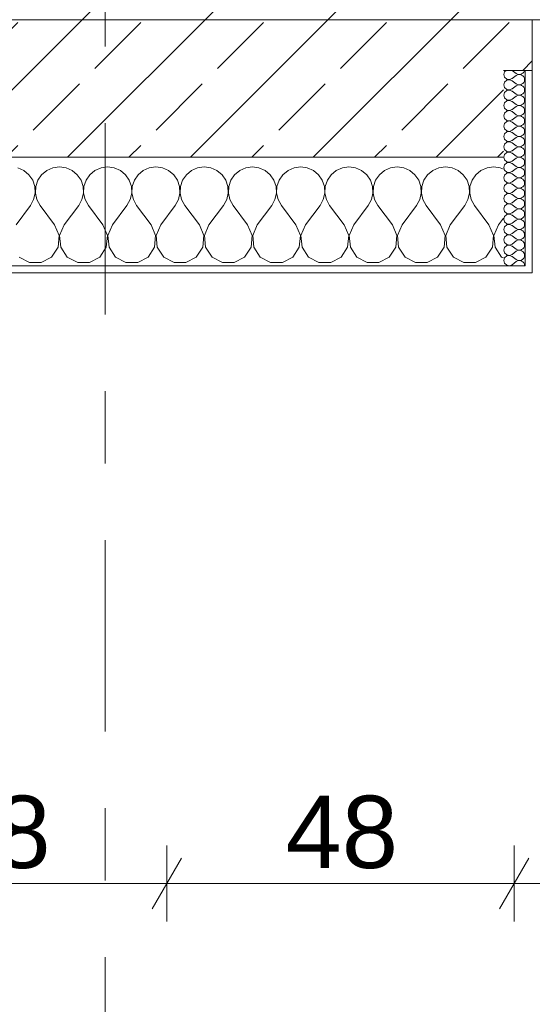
# Model space of a CAD drawing. Header units: metres. Extents: x -3.6 to 84.5, y -11 to 16.8.
# Tile 17 of 256: x 4 to 4.7, y -1.2 to 0.2. Entities that reach past the tile are written whole.
import ezdxf

# ---------------------------------------------------------------- set-up
doc = ezdxf.new("R2010")
doc.units = ezdxf.units.M
doc.header["$MEASUREMENT"] = 0
doc.linetypes.add('Strichlinie doppelt', pattern=[0.546806, 0.264583, -0.105833, 0.070556, -0.105833])
for name, color, linetype in [('154 - Bemaßung_ Beschriftung.Ausbau - Deckenspiegel', 7, 'Continuous'), ('451 - Universal.Achsen Raster', 7, 'Continuous'), ('604 - Struktur.Wand Aussen', 7, 'Continuous'), ('Neubau_653 - Abdeckung.TB Verkofferung', 7, 'Continuous')]:
    doc.layers.add(name, color=color, linetype=linetype)
doc.styles.add('ERSTELLTER_STIL_2', font='txt')
doc.dimstyles.new('ERSTELLTER_STIL__2', dxfattribs={"dimtxt": 0.1, "dimasz": 0.0532, "dimexe": 0.18, "dimexo": 0.0625, "dimgap": 0, "dimtad": 1, "dimtih": 1, "dimtoh": 1, "dimzin": 0, "dimdsep": 46, "dimtxsty": 'ERSTELLTER_STIL_2', "dimblk": 'ARROWHEAD_2', "dimblk1": 'ARROWHEAD_2', "dimblk2": 'ARROWHEAD_2', "dimcen": 0.09, "dimse1": 1, "dimse2": 1, "dimclrd": 7, "dimclre": 7, "dimclrt": 7, "dimazin": 0, "dimtfac": 1, "dimtdec": 4, "dimtmove": 0, "dimatfit": 3, "dimfxl": 1, "dimtolj": 1, "dimtzin": 0, "dimarcsym": 0})
pattern_1 = [(0, (0, 0), (0, 0.0866025), [0, -0.05]), (0, (0.025, 0.0433), (0, 0.0866025), [0, -0.05])]

# ---------------------------------------------------------------- blocks, each defined once
blk = doc.blocks.new('*X87')
at = {"layer": '604 - Struktur.Wand Aussen', "color": 7, "linetype": 'Continuous', "lineweight": 5}
for p, q in [((4.0175, -0.0133), (4.0091, -0.0096)), ((4.0246, -0.0192), (4.0175, -0.0133)), ((4.0491, -0.0133), (4.0421, -0.0192)), ((4.0576, -0.0096), (4.0491, -0.0133)), ((4.0667, -0.0083), (4.0576, -0.0096)), ((4.0758, -0.0096), (4.0667, -0.0083)), ((4.0842, -0.0133), (4.0758, -0.0096)), ((4.0913, -0.0192), (4.0842, -0.0133)), ((4.1158, -0.0133), (4.1087, -0.0192)), ((4.1242, -0.0096), (4.1158, -0.0133)), ((4.1333, -0.0083), (4.1242, -0.0096)), ((4.1424, -0.0096), (4.1333, -0.0083)), ((4.1509, -0.0133), (4.1424, -0.0096)), ((4.1579, -0.0192), (4.1509, -0.0133)), ((4.1825, -0.0133), (4.1754, -0.0192)), ((4.1909, -0.0096), (4.1825, -0.0133)), ((4.2, -0.0083), (4.1909, -0.0096)), ((4.2091, -0.0096), (4.2, -0.0083)), ((4.2175, -0.0133), (4.2091, -0.0096)), ((4.2246, -0.0192), (4.2175, -0.0133)), ((4.2491, -0.0133), (4.2421, -0.0192)), ((4.2576, -0.0096), (4.2491, -0.0133)), ((4.2667, -0.0083), (4.2576, -0.0096)), ((4.2758, -0.0096), (4.2667, -0.0083)), ((4.2842, -0.0133), (4.2758, -0.0096)), ((4.2913, -0.0192), (4.2842, -0.0133)), ((4.3158, -0.0133), (4.3087, -0.0192)), ((4.3242, -0.0096), (4.3158, -0.0133)), ((4.3333, -0.0083), (4.3242, -0.0096)), ((4.3424, -0.0096), (4.3333, -0.0083)), ((4.3509, -0.0133), (4.3424, -0.0096)), ((4.3579, -0.0192), (4.3509, -0.0133)), ((4.3825, -0.0133), (4.3754, -0.0192)), ((4.3909, -0.0096), (4.3825, -0.0133)), ((4.4, -0.0083), (4.3909, -0.0096)), ((4.4091, -0.0096), (4.4, -0.0083)), ((4.4175, -0.0133), (4.4091, -0.0096)), ((4.4246, -0.0192), (4.4175, -0.0133)), ((4.4491, -0.0133), (4.4421, -0.0192)), ((4.4576, -0.0096), (4.4491, -0.0133)), ((4.4667, -0.0083), (4.4576, -0.0096)), ((4.4758, -0.0096), (4.4667, -0.0083)), ((4.4842, -0.0133), (4.4758, -0.0096)), ((4.4913, -0.0192), (4.4842, -0.0133)), ((4.5158, -0.0133), (4.5087, -0.0192)), ((4.5242, -0.0096), (4.5158, -0.0133)), ((4.5333, -0.0083), (4.5242, -0.0096)), ((4.5424, -0.0096), (4.5333, -0.0083)), ((4.5509, -0.0133), (4.5424, -0.0096)), ((4.5579, -0.0192), (4.5509, -0.0133)), ((4.5825, -0.0133), (4.5754, -0.0192)), ((4.5909, -0.0096), (4.5825, -0.0133)), ((4.6, -0.0083), (4.5909, -0.0096)), ((4.6091, -0.0096), (4.6, -0.0083)), ((4.6175, -0.0133), (4.6091, -0.0096)), ((4.6246, -0.0192), (4.6175, -0.0133)), ((4.6491, -0.0133), (4.6421, -0.0192)), ((4.6576, -0.0096), (4.6491, -0.0133)), ((4.6667, -0.0083), (4.6576, -0.0096)), ((4.6758, -0.0096), (4.6667, -0.0083)), ((4.68, -0.0115), (4.6758, -0.0096)), ((4.0298, -0.0268), (4.0246, -0.0192)), ((4.0328, -0.0355), (4.0298, -0.0268)), ((4.0369, -0.0268), (4.0339, -0.0355)), ((4.0421, -0.0192), (4.0369, -0.0268)), ((4.0965, -0.0268), (4.0913, -0.0192)), ((4.0994, -0.0355), (4.0965, -0.0268)), ((4.1035, -0.0268), (4.1006, -0.0355)), ((4.1087, -0.0192), (4.1035, -0.0268)), ((4.1631, -0.0268), (4.1579, -0.0192)), ((4.1661, -0.0355), (4.1631, -0.0268)), ((4.1702, -0.0268), (4.1672, -0.0355)), ((4.1754, -0.0192), (4.1702, -0.0268)), ((4.2298, -0.0268), (4.2246, -0.0192)), ((4.2328, -0.0355), (4.2298, -0.0268)), ((4.2369, -0.0268), (4.2339, -0.0355)), ((4.2421, -0.0192), (4.2369, -0.0268)), ((4.2965, -0.0268), (4.2913, -0.0192)), ((4.2994, -0.0355), (4.2965, -0.0268)), ((4.3035, -0.0268), (4.3006, -0.0355)), ((4.3087, -0.0192), (4.3035, -0.0268)), ((4.3631, -0.0268), (4.3579, -0.0192)), ((4.3661, -0.0355), (4.3631, -0.0268)), ((4.3702, -0.0268), (4.3672, -0.0355)), ((4.3754, -0.0192), (4.3702, -0.0268)), ((4.4298, -0.0268), (4.4246, -0.0192)), ((4.4328, -0.0355), (4.4298, -0.0268)), ((4.4369, -0.0268), (4.4339, -0.0355)), ((4.4421, -0.0192), (4.4369, -0.0268)), ((4.4965, -0.0268), (4.4913, -0.0192)), ((4.4994, -0.0355), (4.4965, -0.0268)), ((4.5035, -0.0268), (4.5006, -0.0355)), ((4.5087, -0.0192), (4.5035, -0.0268)), ((4.5631, -0.0268), (4.5579, -0.0192)), ((4.5661, -0.0355), (4.5631, -0.0268)), ((4.5702, -0.0268), (4.5672, -0.0355)), ((4.5754, -0.0192), (4.5702, -0.0268)), ((4.6298, -0.0268), (4.6246, -0.0192)), ((4.6328, -0.0355), (4.6298, -0.0268)), ((4.6369, -0.0268), (4.6339, -0.0355)), ((4.6421, -0.0192), (4.6369, -0.0268)), ((4.0332, -0.0447), (4.0328, -0.0355)), ((4.0339, -0.0355), (4.0335, -0.0447)), ((4.0999, -0.0447), (4.0994, -0.0355)), ((4.1006, -0.0355), (4.1001, -0.0447)), ((4.1665, -0.0447), (4.1661, -0.0355)), ((4.1672, -0.0355), (4.1668, -0.0447)), ((4.2332, -0.0447), (4.2328, -0.0355)), ((4.2339, -0.0355), (4.2335, -0.0447)), ((4.2999, -0.0447), (4.2994, -0.0355)), ((4.3006, -0.0355), (4.3001, -0.0447)), ((4.3665, -0.0447), (4.3661, -0.0355)), ((4.3672, -0.0355), (4.3668, -0.0447)), ((4.4332, -0.0447), (4.4328, -0.0355)), ((4.4339, -0.0355), (4.4335, -0.0447)), ((4.4999, -0.0447), (4.4994, -0.0355)), ((4.5006, -0.0355), (4.5001, -0.0447)), ((4.5665, -0.0447), (4.5661, -0.0355)), ((4.5672, -0.0355), (4.5668, -0.0447)), ((4.6332, -0.0447), (4.6328, -0.0355)), ((4.6339, -0.0355), (4.6335, -0.0447)), ((4.0267, -0.0617), (4.0311, -0.0536)), ((4.0311, -0.0536), (4.0332, -0.0447)), ((4.0335, -0.0447), (4.0355, -0.0536)), ((4.0355, -0.0536), (4.04, -0.0617)), ((4.0933, -0.0617), (4.0978, -0.0536)), ((4.0978, -0.0536), (4.0999, -0.0447)), ((4.1001, -0.0447), (4.1022, -0.0536)), ((4.1022, -0.0536), (4.1067, -0.0617)), ((4.16, -0.0617), (4.1645, -0.0536)), ((4.1645, -0.0536), (4.1665, -0.0447)), ((4.1668, -0.0447), (4.1689, -0.0536)), ((4.1689, -0.0536), (4.1733, -0.0617)), ((4.2267, -0.0617), (4.2311, -0.0536)), ((4.2311, -0.0536), (4.2332, -0.0447)), ((4.2335, -0.0447), (4.2355, -0.0536)), ((4.2355, -0.0536), (4.24, -0.0617)), ((4.2933, -0.0617), (4.2978, -0.0536)), ((4.2978, -0.0536), (4.2999, -0.0447)), ((4.3001, -0.0447), (4.3022, -0.0536)), ((4.3022, -0.0536), (4.3067, -0.0617)), ((4.36, -0.0617), (4.3645, -0.0536)), ((4.3645, -0.0536), (4.3665, -0.0447)), ((4.3668, -0.0447), (4.3689, -0.0536)), ((4.3689, -0.0536), (4.3733, -0.0617)), ((4.4267, -0.0617), (4.4311, -0.0536)), ((4.4311, -0.0536), (4.4332, -0.0447)), ((4.4335, -0.0447), (4.4355, -0.0536)), ((4.4355, -0.0536), (4.44, -0.0617)), ((4.4933, -0.0617), (4.4978, -0.0536)), ((4.4978, -0.0536), (4.4999, -0.0447)), ((4.5001, -0.0447), (4.5022, -0.0536)), ((4.5022, -0.0536), (4.5067, -0.0617)), ((4.56, -0.0617), (4.5645, -0.0536)), ((4.5645, -0.0536), (4.5665, -0.0447)), ((4.5668, -0.0447), (4.5689, -0.0536)), ((4.5689, -0.0536), (4.5733, -0.0617)), ((4.6267, -0.0617), (4.6311, -0.0536)), ((4.6311, -0.0536), (4.6332, -0.0447)), ((4.6335, -0.0447), (4.6355, -0.0536)), ((4.6355, -0.0536), (4.64, -0.0617)), ((4.0067, -0.0883), (4.0267, -0.0617)), ((4.06, -0.0883), (4.04, -0.0617)), ((4.0733, -0.0883), (4.0933, -0.0617)), ((4.1267, -0.0883), (4.1067, -0.0617)), ((4.14, -0.0883), (4.16, -0.0617)), ((4.1933, -0.0883), (4.1733, -0.0617)), ((4.2067, -0.0883), (4.2267, -0.0617)), ((4.26, -0.0883), (4.24, -0.0617)), ((4.2733, -0.0883), (4.2933, -0.0617)), ((4.3267, -0.0883), (4.3067, -0.0617)), ((4.34, -0.0883), (4.36, -0.0617)), ((4.3933, -0.0883), (4.3733, -0.0617)), ((4.4067, -0.0883), (4.4267, -0.0617)), ((4.46, -0.0883), (4.44, -0.0617)), ((4.4733, -0.0883), (4.4933, -0.0617)), ((4.5267, -0.0883), (4.5067, -0.0617)), ((4.54, -0.0883), (4.56, -0.0617)), ((4.5933, -0.0883), (4.5733, -0.0617)), ((4.6067, -0.0883), (4.6267, -0.0617)), ((4.66, -0.0883), (4.64, -0.0617)), ((4.6733, -0.0883), (4.68, -0.0794)), ((4.0663, -0.1033), (4.06, -0.0883)), ((4.0733, -0.0883), (4.067, -0.1033)), ((4.133, -0.1033), (4.1267, -0.0883)), ((4.14, -0.0883), (4.1337, -0.1033)), ((4.1996, -0.1033), (4.1933, -0.0883)), ((4.2067, -0.0883), (4.2004, -0.1033)), ((4.2663, -0.1033), (4.26, -0.0883)), ((4.2733, -0.0883), (4.267, -0.1033)), ((4.333, -0.1033), (4.3267, -0.0883)), ((4.34, -0.0883), (4.3337, -0.1033)), ((4.3996, -0.1033), (4.3933, -0.0883)), ((4.4067, -0.0883), (4.4004, -0.1033)), ((4.4663, -0.1033), (4.46, -0.0883)), ((4.4733, -0.0883), (4.467, -0.1033)), ((4.533, -0.1033), (4.5267, -0.0883)), ((4.54, -0.0883), (4.5337, -0.1033)), ((4.5996, -0.1033), (4.5933, -0.0883)), ((4.6067, -0.0883), (4.6004, -0.1033)), ((4.6663, -0.1033), (4.66, -0.0883)), ((4.6733, -0.0883), (4.667, -0.1033)), ((4.0648, -0.1195), (4.0663, -0.1033)), ((4.067, -0.1033), (4.0686, -0.1195)), ((4.1314, -0.1195), (4.133, -0.1033)), ((4.1337, -0.1033), (4.1352, -0.1195)), ((4.1981, -0.1195), (4.1996, -0.1033)), ((4.2004, -0.1033), (4.2019, -0.1195)), ((4.2648, -0.1195), (4.2663, -0.1033)), ((4.267, -0.1033), (4.2686, -0.1195)), ((4.3314, -0.1195), (4.333, -0.1033)), ((4.3337, -0.1033), (4.3352, -0.1195)), ((4.3981, -0.1195), (4.3996, -0.1033)), ((4.4004, -0.1033), (4.4019, -0.1195)), ((4.4648, -0.1195), (4.4663, -0.1033)), ((4.467, -0.1033), (4.4686, -0.1195)), ((4.5314, -0.1195), (4.533, -0.1033)), ((4.5337, -0.1033), (4.5352, -0.1195)), ((4.5981, -0.1195), (4.5996, -0.1033)), ((4.6004, -0.1033), (4.6019, -0.1195)), ((4.6648, -0.1195), (4.6663, -0.1033)), ((4.667, -0.1033), (4.6686, -0.1195)), ((4.0558, -0.133), (4.0648, -0.1195)), ((4.0686, -0.1195), (4.0776, -0.133)), ((4.1224, -0.133), (4.1314, -0.1195)), ((4.1352, -0.1195), (4.1442, -0.133)), ((4.1891, -0.133), (4.1981, -0.1195)), ((4.2019, -0.1195), (4.2109, -0.133)), ((4.2558, -0.133), (4.2648, -0.1195)), ((4.2686, -0.1195), (4.2776, -0.133)), ((4.3224, -0.133), (4.3314, -0.1195)), ((4.3352, -0.1195), (4.3442, -0.133)), ((4.3891, -0.133), (4.3981, -0.1195)), ((4.4019, -0.1195), (4.4109, -0.133)), ((4.4558, -0.133), (4.4648, -0.1195)), ((4.4686, -0.1195), (4.4776, -0.133)), ((4.5224, -0.133), (4.5314, -0.1195)), ((4.5352, -0.1195), (4.5442, -0.133)), ((4.5891, -0.133), (4.5981, -0.1195)), ((4.6019, -0.1195), (4.6109, -0.133)), ((4.6558, -0.133), (4.6648, -0.1195)), ((4.6686, -0.1195), (4.6776, -0.133)), ((4.0109, -0.133), (4.0252, -0.1407)), ((4.0415, -0.1407), (4.0558, -0.133)), ((4.0776, -0.133), (4.0919, -0.1407)), ((4.1081, -0.1407), (4.1224, -0.133)), ((4.1442, -0.133), (4.1585, -0.1407)), ((4.1748, -0.1407), (4.1891, -0.133)), ((4.2109, -0.133), (4.2252, -0.1407)), ((4.2415, -0.1407), (4.2558, -0.133)), ((4.2776, -0.133), (4.2919, -0.1407)), ((4.3081, -0.1407), (4.3224, -0.133)), ((4.3442, -0.133), (4.3585, -0.1407)), ((4.3748, -0.1407), (4.3891, -0.133)), ((4.4109, -0.133), (4.4252, -0.1407)), ((4.4415, -0.1407), (4.4558, -0.133)), ((4.4776, -0.133), (4.4919, -0.1407)), ((4.5081, -0.1407), (4.5224, -0.133)), ((4.5442, -0.133), (4.5585, -0.1407)), ((4.5748, -0.1407), (4.5891, -0.133)), ((4.6109, -0.133), (4.6252, -0.1407)), ((4.6415, -0.1407), (4.6558, -0.133)), ((4.6776, -0.133), (4.68, -0.1343)), ((4.0252, -0.1407), (4.0415, -0.1407)), ((4.0919, -0.1407), (4.1081, -0.1407)), ((4.1585, -0.1407), (4.1748, -0.1407)), ((4.2252, -0.1407), (4.2415, -0.1407)), ((4.2919, -0.1407), (4.3081, -0.1407)), ((4.3585, -0.1407), (4.3748, -0.1407)), ((4.4252, -0.1407), (4.4415, -0.1407)), ((4.4919, -0.1407), (4.5081, -0.1407)), ((4.5585, -0.1407), (4.5748, -0.1407)), ((4.6252, -0.1407), (4.6415, -0.1407))]:
    blk.add_line(p, q, dxfattribs=at)
blk = doc.blocks.new('*X126')
at = {"layer": '604 - Struktur.Wand Aussen', "color": 7, "linetype": 'Continuous', "lineweight": 5}
for p, q in [((4.6818, 0.123), (4.6807, 0.1193)), ((4.6839, 0.125), (4.6818, 0.123)), ((4.6921, 0.125), (4.6979, 0.1207)), ((4.707, 0.1212), (4.7082, 0.1227)), ((4.7082, 0.1227), (4.709, 0.1245)), ((4.709, 0.1245), (4.7091, 0.125)), ((4.6807, 0.1193), (4.6818, 0.1155)), ((4.6818, 0.1155), (4.6847, 0.1129)), ((4.6847, 0.1114), (4.6818, 0.1088)), ((4.6847, 0.1129), (4.6885, 0.1122)), ((4.6885, 0.1121), (4.6847, 0.1114)), ((4.6885, 0.1122), (4.6921, 0.1136)), ((4.6921, 0.1107), (4.6885, 0.1121)), ((4.6921, 0.1136), (4.6979, 0.1179)), ((4.6921, 0.1107), (4.6979, 0.1064)), ((4.6979, 0.1207), (4.6996, 0.1198)), ((4.6996, 0.1188), (4.6979, 0.1179)), ((4.6996, 0.1198), (4.7015, 0.1193)), ((4.7015, 0.1193), (4.6996, 0.1188)), ((4.7015, 0.1193), (4.7035, 0.1194)), ((4.7035, 0.1192), (4.7015, 0.1193)), ((4.7035, 0.1194), (4.7053, 0.12)), ((4.7053, 0.1185), (4.7035, 0.1192)), ((4.7053, 0.12), (4.707, 0.1212)), ((4.707, 0.1174), (4.7053, 0.1185)), ((4.7082, 0.1159), (4.707, 0.1174)), ((4.709, 0.1141), (4.7082, 0.1159)), ((4.7082, 0.1084), (4.709, 0.1102)), ((4.7093, 0.1121), (4.709, 0.1141)), ((4.709, 0.1102), (4.7093, 0.1121)), ((4.6818, 0.1088), (4.6807, 0.105)), ((4.6807, 0.105), (4.6818, 0.1012)), ((4.6818, 0.1012), (4.6847, 0.0986)), ((4.6847, 0.0971), (4.6818, 0.0945)), ((4.6847, 0.0986), (4.6885, 0.0979)), ((4.6885, 0.0978), (4.6847, 0.0971)), ((4.6885, 0.0979), (4.6921, 0.0993)), ((4.6921, 0.0964), (4.6885, 0.0978)), ((4.6921, 0.0993), (4.6979, 0.1036)), ((4.6921, 0.0964), (4.6979, 0.0921)), ((4.6979, 0.1064), (4.6996, 0.1055)), ((4.6996, 0.1045), (4.6979, 0.1036)), ((4.6996, 0.1055), (4.7015, 0.105)), ((4.7015, 0.105), (4.6996, 0.1045)), ((4.7015, 0.105), (4.7035, 0.1051)), ((4.7035, 0.1049), (4.7015, 0.105)), ((4.7035, 0.1051), (4.7053, 0.1058)), ((4.7053, 0.1042), (4.7035, 0.1049)), ((4.7053, 0.1058), (4.707, 0.1069)), ((4.707, 0.1031), (4.7053, 0.1042)), ((4.707, 0.1069), (4.7082, 0.1084)), ((4.7082, 0.1016), (4.707, 0.1031)), ((4.709, 0.0998), (4.7082, 0.1016)), ((4.7082, 0.0941), (4.709, 0.0959)), ((4.7093, 0.0979), (4.709, 0.0998)), ((4.709, 0.0959), (4.7093, 0.0979)), ((4.6818, 0.0945), (4.6807, 0.0907)), ((4.6807, 0.0907), (4.6818, 0.087)), ((4.6818, 0.087), (4.6847, 0.0843)), ((4.6847, 0.0828), (4.6818, 0.0802)), ((4.6847, 0.0843), (4.6885, 0.0836)), ((4.6885, 0.0835), (4.6847, 0.0828)), ((4.6885, 0.0836), (4.6921, 0.085)), ((4.6921, 0.0821), (4.6885, 0.0835)), ((4.6921, 0.085), (4.6979, 0.0893)), ((4.6921, 0.0821), (4.6979, 0.0779)), ((4.6979, 0.0921), (4.6996, 0.0912)), ((4.6996, 0.0902), (4.6979, 0.0893)), ((4.6996, 0.0912), (4.7015, 0.0907)), ((4.7015, 0.0907), (4.6996, 0.0902)), ((4.7015, 0.0907), (4.7035, 0.0908)), ((4.7035, 0.0906), (4.7015, 0.0907)), ((4.7035, 0.0908), (4.7053, 0.0915)), ((4.7053, 0.09), (4.7035, 0.0906)), ((4.7053, 0.0915), (4.707, 0.0926)), ((4.707, 0.0888), (4.7053, 0.09)), ((4.707, 0.0926), (4.7082, 0.0941)), ((4.7082, 0.0873), (4.707, 0.0888)), ((4.709, 0.0855), (4.7082, 0.0873)), ((4.7093, 0.0836), (4.709, 0.0855)), ((4.709, 0.0816), (4.7093, 0.0836)), ((4.6818, 0.0802), (4.6807, 0.0764)), ((4.6807, 0.0764), (4.6818, 0.0727)), ((4.6818, 0.0727), (4.6847, 0.07)), ((4.6847, 0.0685), (4.6818, 0.0659)), ((4.6847, 0.07), (4.6885, 0.0693)), ((4.6885, 0.0693), (4.6847, 0.0685)), ((4.6885, 0.0693), (4.6921, 0.0707)), ((4.6921, 0.0679), (4.6885, 0.0693)), ((4.6921, 0.0707), (4.6979, 0.075)), ((4.6979, 0.0779), (4.6996, 0.0769)), ((4.6996, 0.076), (4.6979, 0.075)), ((4.6996, 0.0769), (4.7015, 0.0765)), ((4.7015, 0.0764), (4.6996, 0.076)), ((4.7015, 0.0765), (4.7035, 0.0766)), ((4.7035, 0.0763), (4.7015, 0.0764)), ((4.7035, 0.0766), (4.7053, 0.0772)), ((4.7053, 0.0757), (4.7035, 0.0763)), ((4.7053, 0.0772), (4.707, 0.0783)), ((4.707, 0.0746), (4.7053, 0.0757)), ((4.707, 0.0783), (4.7082, 0.0798)), ((4.7082, 0.073), (4.707, 0.0746)), ((4.7082, 0.0798), (4.709, 0.0816)), ((4.709, 0.0712), (4.7082, 0.073)), ((4.7093, 0.0693), (4.709, 0.0712)), ((4.709, 0.0673), (4.7093, 0.0693)), ((4.6818, 0.0659), (4.6807, 0.0621)), ((4.6807, 0.0621), (4.6818, 0.0584)), ((4.6818, 0.0584), (4.6847, 0.0558)), ((4.6847, 0.0558), (4.6885, 0.055)), ((4.6885, 0.055), (4.6847, 0.0542)), ((4.6885, 0.055), (4.6921, 0.0564)), ((4.6921, 0.0536), (4.6885, 0.055)), ((4.6921, 0.0679), (4.6979, 0.0636)), ((4.6921, 0.0564), (4.6979, 0.0607)), ((4.6979, 0.0636), (4.6996, 0.0626)), ((4.6996, 0.0617), (4.6979, 0.0607)), ((4.6996, 0.0626), (4.7015, 0.0622)), ((4.7015, 0.0621), (4.6996, 0.0617)), ((4.7015, 0.0622), (4.7035, 0.0623)), ((4.7035, 0.062), (4.7015, 0.0621)), ((4.7035, 0.0623), (4.7053, 0.0629)), ((4.7053, 0.0614), (4.7035, 0.062)), ((4.7053, 0.0629), (4.707, 0.064)), ((4.707, 0.0603), (4.7053, 0.0614)), ((4.707, 0.064), (4.7082, 0.0655)), ((4.7082, 0.0588), (4.707, 0.0603)), ((4.7082, 0.0655), (4.709, 0.0673)), ((4.709, 0.057), (4.7082, 0.0588)), ((4.7093, 0.055), (4.709, 0.057)), ((4.709, 0.053), (4.7093, 0.055)), ((4.6818, 0.0516), (4.6807, 0.0479)), ((4.6807, 0.0479), (4.6818, 0.0441)), ((4.6847, 0.0542), (4.6818, 0.0516)), ((4.6818, 0.0441), (4.6847, 0.0415)), ((4.6847, 0.0415), (4.6885, 0.0407)), ((4.6885, 0.0407), (4.6921, 0.0421)), ((4.6921, 0.0536), (4.6979, 0.0493)), ((4.6921, 0.0421), (4.6979, 0.0464)), ((4.6979, 0.0493), (4.6996, 0.0483)), ((4.6996, 0.0474), (4.6979, 0.0464)), ((4.6996, 0.0483), (4.7015, 0.0479)), ((4.7015, 0.0478), (4.6996, 0.0474)), ((4.7015, 0.0479), (4.7035, 0.048)), ((4.7035, 0.0477), (4.7015, 0.0478)), ((4.7035, 0.048), (4.7053, 0.0486)), ((4.7053, 0.0471), (4.7035, 0.0477)), ((4.7053, 0.0486), (4.707, 0.0497)), ((4.707, 0.046), (4.7053, 0.0471)), ((4.707, 0.0497), (4.7082, 0.0512)), ((4.7082, 0.0445), (4.707, 0.046)), ((4.7082, 0.0512), (4.709, 0.053)), ((4.709, 0.0427), (4.7082, 0.0445)), ((4.7093, 0.0407), (4.709, 0.0427)), ((4.6818, 0.0373), (4.6807, 0.0336)), ((4.6807, 0.0336), (4.6818, 0.0298)), ((4.6847, 0.04), (4.6818, 0.0373)), ((4.6818, 0.0298), (4.6847, 0.0272)), ((4.6885, 0.0407), (4.6847, 0.04)), ((4.6921, 0.0393), (4.6885, 0.0407)), ((4.6885, 0.0265), (4.6921, 0.0279)), ((4.6921, 0.0393), (4.6979, 0.035)), ((4.6921, 0.0279), (4.6979, 0.0321)), ((4.6979, 0.035), (4.6996, 0.034)), ((4.6996, 0.0331), (4.6979, 0.0321)), ((4.6996, 0.034), (4.7015, 0.0336)), ((4.7015, 0.0335), (4.6996, 0.0331)), ((4.7015, 0.0336), (4.7035, 0.0337)), ((4.7035, 0.0334), (4.7015, 0.0335)), ((4.7035, 0.0337), (4.7053, 0.0343)), ((4.7053, 0.0328), (4.7035, 0.0334)), ((4.7053, 0.0343), (4.707, 0.0354)), ((4.707, 0.0317), (4.7053, 0.0328)), ((4.707, 0.0354), (4.7082, 0.037)), ((4.7082, 0.0302), (4.707, 0.0317)), ((4.7082, 0.037), (4.709, 0.0388)), ((4.709, 0.0284), (4.7082, 0.0302)), ((4.709, 0.0388), (4.7093, 0.0407)), ((4.7093, 0.0264), (4.709, 0.0284)), ((4.6818, 0.023), (4.6807, 0.0193)), ((4.6807, 0.0193), (4.6818, 0.0155)), ((4.6847, 0.0257), (4.6818, 0.023)), ((4.6818, 0.0155), (4.6847, 0.0129)), ((4.6847, 0.0272), (4.6885, 0.0265)), ((4.6885, 0.0264), (4.6847, 0.0257)), ((4.6921, 0.025), (4.6885, 0.0264)), ((4.6921, 0.025), (4.6979, 0.0207)), ((4.6921, 0.0136), (4.6979, 0.0179)), ((4.6979, 0.0207), (4.6996, 0.0198)), ((4.6996, 0.0188), (4.6979, 0.0179)), ((4.6996, 0.0198), (4.7015, 0.0193)), ((4.7015, 0.0193), (4.6996, 0.0188)), ((4.7015, 0.0193), (4.7035, 0.0194)), ((4.7035, 0.0192), (4.7015, 0.0193)), ((4.7035, 0.0194), (4.7053, 0.02)), ((4.7053, 0.0185), (4.7035, 0.0192)), ((4.7053, 0.02), (4.707, 0.0212)), ((4.707, 0.0174), (4.7053, 0.0185)), ((4.707, 0.0212), (4.7082, 0.0227)), ((4.7082, 0.0159), (4.707, 0.0174)), ((4.7082, 0.0227), (4.709, 0.0245)), ((4.709, 0.0141), (4.7082, 0.0159)), ((4.709, 0.0245), (4.7093, 0.0264)), ((4.7093, 0.0121), (4.709, 0.0141)), ((4.6818, 0.0088), (4.6807, 0.005)), ((4.6807, 0.005), (4.6818, 0.0012)), ((4.6847, 0.0114), (4.6818, 0.0088)), ((4.6818, 0.0012), (4.6847, -0.0014)), ((4.6847, 0.0129), (4.6885, 0.0122)), ((4.6885, 0.0121), (4.6847, 0.0114)), ((4.6885, 0.0122), (4.6921, 0.0136)), ((4.6921, 0.0107), (4.6885, 0.0121)), ((4.6921, 0.0107), (4.6979, 0.0064)), ((4.6921, -0.0007), (4.6979, 0.0036)), ((4.6979, 0.0064), (4.6996, 0.0055)), ((4.6996, 0.0045), (4.6979, 0.0036)), ((4.6996, 0.0055), (4.7015, 0.005)), ((4.7015, 0.005), (4.6996, 0.0045)), ((4.7015, 0.005), (4.7035, 0.0051)), ((4.7035, 0.0049), (4.7015, 0.005)), ((4.7035, 0.0051), (4.7053, 0.0058)), ((4.7053, 0.0042), (4.7035, 0.0049)), ((4.7053, 0.0058), (4.707, 0.0069)), ((4.707, 0.0031), (4.7053, 0.0042)), ((4.707, 0.0069), (4.7082, 0.0084)), ((4.7082, 0.0016), (4.707, 0.0031)), ((4.7082, 0.0084), (4.709, 0.0102)), ((4.709, -0.0002), (4.7082, 0.0016)), ((4.709, 0.0102), (4.7093, 0.0121)), ((4.6818, -0.0055), (4.6807, -0.0093)), ((4.6807, -0.0093), (4.6818, -0.013)), ((4.6847, -0.0029), (4.6818, -0.0055)), ((4.6818, -0.013), (4.6847, -0.0157)), ((4.6847, -0.0014), (4.6885, -0.0021)), ((4.6885, -0.0022), (4.6847, -0.0029)), ((4.6885, -0.0021), (4.6921, -0.0007)), ((4.6921, -0.0036), (4.6885, -0.0022)), ((4.6921, -0.0036), (4.6979, -0.0079)), ((4.6921, -0.015), (4.6979, -0.0107)), ((4.6979, -0.0079), (4.6996, -0.0088)), ((4.6996, -0.0098), (4.6979, -0.0107)), ((4.6996, -0.0088), (4.7015, -0.0093)), ((4.7015, -0.0093), (4.6996, -0.0098)), ((4.7015, -0.0093), (4.7035, -0.0092)), ((4.7035, -0.0094), (4.7015, -0.0093)), ((4.7035, -0.0092), (4.7053, -0.0085)), ((4.7053, -0.01), (4.7035, -0.0094)), ((4.7053, -0.0085), (4.707, -0.0074)), ((4.707, -0.0112), (4.7053, -0.01)), ((4.707, -0.0074), (4.7082, -0.0059)), ((4.7082, -0.0127), (4.707, -0.0112)), ((4.7082, -0.0059), (4.709, -0.0041)), ((4.709, -0.0145), (4.7082, -0.0127)), ((4.7093, -0.0021), (4.709, -0.0002)), ((4.709, -0.0041), (4.7093, -0.0021)), ((4.6818, -0.0198), (4.6807, -0.0236)), ((4.6807, -0.0236), (4.6818, -0.0273)), ((4.6847, -0.0172), (4.6818, -0.0198)), ((4.6847, -0.0157), (4.6885, -0.0164)), ((4.6885, -0.0165), (4.6847, -0.0172)), ((4.6885, -0.0164), (4.6921, -0.015)), ((4.6921, -0.0179), (4.6885, -0.0165)), ((4.6921, -0.0179), (4.6979, -0.0221)), ((4.6921, -0.0293), (4.6979, -0.025)), ((4.6979, -0.0221), (4.6996, -0.0231)), ((4.6996, -0.024), (4.6979, -0.025)), ((4.6996, -0.0231), (4.7015, -0.0235)), ((4.7015, -0.0236), (4.6996, -0.024)), ((4.7015, -0.0235), (4.7035, -0.0234)), ((4.7035, -0.0237), (4.7015, -0.0236)), ((4.7035, -0.0234), (4.7053, -0.0228)), ((4.7053, -0.0243), (4.7035, -0.0237)), ((4.7053, -0.0228), (4.707, -0.0217)), ((4.707, -0.0254), (4.7053, -0.0243)), ((4.707, -0.0217), (4.7082, -0.0202)), ((4.7082, -0.027), (4.707, -0.0254)), ((4.7082, -0.0202), (4.709, -0.0184)), ((4.709, -0.0288), (4.7082, -0.027)), ((4.7093, -0.0164), (4.709, -0.0145)), ((4.709, -0.0184), (4.7093, -0.0164)), ((4.6818, -0.0341), (4.6807, -0.0379)), ((4.6807, -0.0379), (4.6818, -0.0416)), ((4.6818, -0.0273), (4.6847, -0.03)), ((4.6847, -0.0315), (4.6818, -0.0341)), ((4.6847, -0.03), (4.6885, -0.0307)), ((4.6885, -0.0307), (4.6847, -0.0315)), ((4.6885, -0.0307), (4.6921, -0.0293)), ((4.6921, -0.0321), (4.6885, -0.0307)), ((4.6921, -0.0321), (4.6979, -0.0364)), ((4.6921, -0.0436), (4.6979, -0.0393)), ((4.6979, -0.0364), (4.6996, -0.0374)), ((4.6996, -0.0383), (4.6979, -0.0393)), ((4.6996, -0.0374), (4.7015, -0.0378)), ((4.7015, -0.0379), (4.6996, -0.0383)), ((4.7015, -0.0378), (4.7035, -0.0377)), ((4.7035, -0.038), (4.7015, -0.0379)), ((4.7035, -0.0377), (4.7053, -0.0371)), ((4.7053, -0.0386), (4.7035, -0.038)), ((4.7053, -0.0371), (4.707, -0.036)), ((4.707, -0.0397), (4.7053, -0.0386)), ((4.707, -0.036), (4.7082, -0.0345)), ((4.7082, -0.0412), (4.707, -0.0397)), ((4.7082, -0.0345), (4.709, -0.0327)), ((4.7093, -0.0307), (4.709, -0.0288)), ((4.709, -0.0327), (4.7093, -0.0307)), ((4.6818, -0.0484), (4.6807, -0.0521)), ((4.6807, -0.0521), (4.6818, -0.0559)), ((4.6818, -0.0416), (4.6847, -0.0442)), ((4.6847, -0.0458), (4.6818, -0.0484)), ((4.6847, -0.0442), (4.6885, -0.045)), ((4.6885, -0.045), (4.6847, -0.0458)), ((4.6885, -0.045), (4.6921, -0.0436)), ((4.6921, -0.0464), (4.6885, -0.045)), ((4.6921, -0.0464), (4.6979, -0.0507)), ((4.6921, -0.0579), (4.6979, -0.0536)), ((4.6979, -0.0507), (4.6996, -0.0517)), ((4.6996, -0.0526), (4.6979, -0.0536)), ((4.6996, -0.0517), (4.7015, -0.0521)), ((4.7015, -0.0522), (4.6996, -0.0526)), ((4.7015, -0.0521), (4.7035, -0.052)), ((4.7035, -0.0523), (4.7015, -0.0522)), ((4.7035, -0.052), (4.7053, -0.0514)), ((4.7053, -0.0529), (4.7035, -0.0523)), ((4.7053, -0.0514), (4.707, -0.0503)), ((4.707, -0.054), (4.7053, -0.0529)), ((4.707, -0.0503), (4.7082, -0.0488)), ((4.7082, -0.0555), (4.707, -0.054)), ((4.709, -0.043), (4.7082, -0.0412)), ((4.7082, -0.0488), (4.709, -0.047)), ((4.7093, -0.045), (4.709, -0.043)), ((4.709, -0.047), (4.7093, -0.045)), ((4.6818, -0.0627), (4.6807, -0.0664)), ((4.6807, -0.0664), (4.6818, -0.0702)), ((4.6818, -0.0559), (4.6847, -0.0585)), ((4.6847, -0.06), (4.6818, -0.0627)), ((4.6847, -0.0585), (4.6885, -0.0593)), ((4.6885, -0.0593), (4.6847, -0.06)), ((4.6885, -0.0593), (4.6921, -0.0579)), ((4.6921, -0.0607), (4.6885, -0.0593)), ((4.6921, -0.0607), (4.6979, -0.065)), ((4.6921, -0.0721), (4.6979, -0.0679)), ((4.6979, -0.065), (4.6996, -0.066)), ((4.6996, -0.0669), (4.6979, -0.0679)), ((4.6996, -0.066), (4.7015, -0.0664)), ((4.7015, -0.0665), (4.6996, -0.0669)), ((4.7015, -0.0664), (4.7035, -0.0663)), ((4.7035, -0.0666), (4.7015, -0.0665)), ((4.7035, -0.0663), (4.7053, -0.0657)), ((4.7053, -0.0672), (4.7035, -0.0666)), ((4.7053, -0.0657), (4.707, -0.0646)), ((4.707, -0.0683), (4.7053, -0.0672)), ((4.707, -0.0646), (4.7082, -0.063)), ((4.709, -0.0573), (4.7082, -0.0555)), ((4.7082, -0.063), (4.709, -0.0612)), ((4.7093, -0.0593), (4.709, -0.0573)), ((4.709, -0.0612), (4.7093, -0.0593)), ((4.6818, -0.077), (4.6807, -0.0807)), ((4.6807, -0.0807), (4.6818, -0.0845)), ((4.6818, -0.0702), (4.6847, -0.0728)), ((4.6847, -0.0743), (4.6818, -0.077)), ((4.6847, -0.0728), (4.6885, -0.0735)), ((4.6885, -0.0736), (4.6847, -0.0743)), ((4.6885, -0.0735), (4.6921, -0.0721)), ((4.6921, -0.075), (4.6885, -0.0736)), ((4.6921, -0.075), (4.6979, -0.0793)), ((4.6979, -0.0793), (4.6996, -0.0802)), ((4.6996, -0.0812), (4.6979, -0.0821)), ((4.6996, -0.0802), (4.7015, -0.0807)), ((4.7015, -0.0807), (4.6996, -0.0812)), ((4.7015, -0.0807), (4.7035, -0.0806)), ((4.7035, -0.0808), (4.7015, -0.0807)), ((4.7035, -0.0806), (4.7053, -0.08)), ((4.7053, -0.0815), (4.7035, -0.0808)), ((4.7053, -0.08), (4.707, -0.0788)), ((4.707, -0.0826), (4.7053, -0.0815)), ((4.7082, -0.0698), (4.707, -0.0683)), ((4.707, -0.0788), (4.7082, -0.0773)), ((4.709, -0.0716), (4.7082, -0.0698)), ((4.7082, -0.0773), (4.709, -0.0755)), ((4.7093, -0.0736), (4.709, -0.0716)), ((4.709, -0.0755), (4.7093, -0.0736)), ((4.6818, -0.0912), (4.6807, -0.095)), ((4.6807, -0.095), (4.6818, -0.0988)), ((4.6818, -0.0845), (4.6847, -0.0871)), ((4.6847, -0.0886), (4.6818, -0.0912)), ((4.6847, -0.0871), (4.6885, -0.0878)), ((4.6885, -0.0879), (4.6847, -0.0886)), ((4.6885, -0.0878), (4.6921, -0.0864)), ((4.6921, -0.0893), (4.6885, -0.0879)), ((4.6921, -0.0864), (4.6979, -0.0821)), ((4.6921, -0.0893), (4.6979, -0.0936)), ((4.6979, -0.0936), (4.6996, -0.0945)), ((4.6996, -0.0945), (4.7015, -0.095)), ((4.7015, -0.095), (4.6996, -0.0955)), ((4.7015, -0.095), (4.7035, -0.0949)), ((4.7035, -0.0951), (4.7015, -0.095)), ((4.7035, -0.0949), (4.7053, -0.0942)), ((4.7053, -0.0958), (4.7035, -0.0951)), ((4.7053, -0.0942), (4.707, -0.0931)), ((4.7082, -0.0841), (4.707, -0.0826)), ((4.707, -0.0931), (4.7082, -0.0916)), ((4.709, -0.0859), (4.7082, -0.0841)), ((4.7082, -0.0916), (4.709, -0.0898)), ((4.7093, -0.0879), (4.709, -0.0859)), ((4.709, -0.0898), (4.7093, -0.0879)), ((4.6818, -0.1055), (4.6807, -0.1093)), ((4.6818, -0.0988), (4.6847, -0.1014)), ((4.6847, -0.1029), (4.6818, -0.1055)), ((4.6847, -0.1014), (4.6885, -0.1021)), ((4.6885, -0.1022), (4.6847, -0.1029)), ((4.6885, -0.1021), (4.6921, -0.1007)), ((4.6921, -0.1036), (4.6885, -0.1022)), ((4.6921, -0.1007), (4.6979, -0.0964)), ((4.6921, -0.1036), (4.6979, -0.1079)), ((4.6996, -0.0955), (4.6979, -0.0964)), ((4.6979, -0.1079), (4.6996, -0.1088)), ((4.6996, -0.1088), (4.7015, -0.1093)), ((4.7035, -0.1092), (4.7053, -0.1085)), ((4.707, -0.0969), (4.7053, -0.0958)), ((4.7053, -0.1085), (4.707, -0.1074)), ((4.7082, -0.0984), (4.707, -0.0969)), ((4.707, -0.1074), (4.7082, -0.1059)), ((4.709, -0.1002), (4.7082, -0.0984)), ((4.7082, -0.1059), (4.709, -0.1041)), ((4.7093, -0.1021), (4.709, -0.1002)), ((4.709, -0.1041), (4.7093, -0.1021)), ((4.6807, -0.1093), (4.6818, -0.113)), ((4.6818, -0.1198), (4.6807, -0.1236)), ((4.6818, -0.113), (4.6847, -0.1157)), ((4.6847, -0.1172), (4.6818, -0.1198)), ((4.6847, -0.1157), (4.6885, -0.1164)), ((4.6885, -0.1165), (4.6847, -0.1172)), ((4.6885, -0.1164), (4.6921, -0.115)), ((4.6921, -0.1179), (4.6885, -0.1165)), ((4.6921, -0.115), (4.6979, -0.1107)), ((4.6921, -0.1179), (4.6979, -0.1221)), ((4.6996, -0.1098), (4.6979, -0.1107)), ((4.6979, -0.1221), (4.6996, -0.1231)), ((4.7015, -0.1093), (4.6996, -0.1098)), ((4.7015, -0.1093), (4.7035, -0.1092)), ((4.7035, -0.1094), (4.7015, -0.1093)), ((4.7053, -0.11), (4.7035, -0.1094)), ((4.707, -0.1112), (4.7053, -0.11)), ((4.7053, -0.1228), (4.707, -0.1217)), ((4.7082, -0.1127), (4.707, -0.1112)), ((4.707, -0.1217), (4.7082, -0.1202)), ((4.709, -0.1145), (4.7082, -0.1127)), ((4.7082, -0.1202), (4.709, -0.1184)), ((4.7093, -0.1164), (4.709, -0.1145)), ((4.709, -0.1184), (4.7093, -0.1164)), ((4.6807, -0.1236), (4.6818, -0.1273)), ((4.6818, -0.1341), (4.6807, -0.1379)), ((4.6818, -0.1273), (4.6847, -0.13)), ((4.6847, -0.1315), (4.6818, -0.1341)), ((4.6847, -0.13), (4.6885, -0.1307)), ((4.6885, -0.1307), (4.6847, -0.1315)), ((4.6885, -0.1307), (4.6921, -0.1293)), ((4.6921, -0.1321), (4.6885, -0.1307)), ((4.6921, -0.1293), (4.6979, -0.125)), ((4.6921, -0.1321), (4.6979, -0.1364)), ((4.6996, -0.124), (4.6979, -0.125)), ((4.6996, -0.1231), (4.7015, -0.1235)), ((4.7015, -0.1236), (4.6996, -0.124)), ((4.7015, -0.1235), (4.7035, -0.1234)), ((4.7035, -0.1237), (4.7015, -0.1236)), ((4.7035, -0.1234), (4.7053, -0.1228)), ((4.7053, -0.1243), (4.7035, -0.1237)), ((4.707, -0.1254), (4.7053, -0.1243)), ((4.7053, -0.1371), (4.707, -0.136)), ((4.7082, -0.127), (4.707, -0.1254)), ((4.707, -0.136), (4.7082, -0.1345)), ((4.709, -0.1288), (4.7082, -0.127)), ((4.7082, -0.1345), (4.709, -0.1327)), ((4.7093, -0.1307), (4.709, -0.1288)), ((4.709, -0.1327), (4.7093, -0.1307)), ((4.6807, -0.1379), (4.6818, -0.1416)), ((4.6818, -0.1416), (4.6847, -0.1442)), ((4.6847, -0.1442), (4.6885, -0.145)), ((4.6885, -0.145), (4.6921, -0.1436)), ((4.6921, -0.1436), (4.6979, -0.1393)), ((4.6979, -0.1364), (4.6996, -0.1374)), ((4.6996, -0.1383), (4.6979, -0.1393)), ((4.6996, -0.1374), (4.7015, -0.1378)), ((4.7015, -0.1379), (4.6996, -0.1383)), ((4.7015, -0.1378), (4.7035, -0.1377)), ((4.7035, -0.138), (4.7015, -0.1379)), ((4.7035, -0.1377), (4.7053, -0.1371)), ((4.7053, -0.1386), (4.7035, -0.138)), ((4.707, -0.1397), (4.7053, -0.1386)), ((4.7082, -0.1412), (4.707, -0.1397)), ((4.709, -0.143), (4.7082, -0.1412)), ((4.7093, -0.145), (4.709, -0.143))]:
    blk.add_line(p, q, dxfattribs=at)
blk = doc.blocks.new('*D443')
at = {"layer": '154 - Bemaßung_ Beschriftung.Ausbau - Deckenspiegel', "color": 7, "linetype": 'Continuous', "lineweight": 5}
for p, q in [((3.735, -1.0513), (3.735, -0.9463)), ((4.215, -1.0513), (4.215, -0.9463)), ((3.7552, -0.9638), (3.7148, -1.0338)), ((4.2352, -0.9638), (4.1948, -1.0338)), ((3.735, -0.9988), (4.215, -0.9988))]:
    blk.add_line(p, q, dxfattribs=at)
at = {"layer": '154 - Bemaßung_ Beschriftung.Ausbau - Deckenspiegel', "color": 7, "lineweight": 5, "insert": (3.8991, -0.9788), "char_height": 0.1, "attachment_point": 7, "style": 'ERSTELLTER_STIL_2'}
blk.add_mtext('\\A1;{\\pql;\\fArial|b0|i0|c0|p38;48}', dxfattribs=at)
blk = doc.blocks.new('ARROWHEAD_2')
at = {"color": 0, "linetype": 'Continuous', "lineweight": 0}
for p, q in [((-0.378, -0.655), (0.378, 0.655)), ((0, 0), (-1, 0))]:
    blk.add_line(p, q, dxfattribs=at)
blk = doc.blocks.new('*D444')
at = {"layer": '154 - Bemaßung_ Beschriftung.Ausbau - Deckenspiegel', "color": 7, "linetype": 'Continuous', "lineweight": 5}
for p, q in [((4.215, -1.0513), (4.215, -0.9463)), ((4.695, -1.0513), (4.695, -0.9463)), ((4.2352, -0.9638), (4.1948, -1.0338)), ((4.7152, -0.9638), (4.6748, -1.0338)), ((4.215, -0.9988), (4.695, -0.9988))]:
    blk.add_line(p, q, dxfattribs=at)
at = {"layer": '154 - Bemaßung_ Beschriftung.Ausbau - Deckenspiegel', "color": 7, "lineweight": 5, "insert": (4.3791, -0.9788), "char_height": 0.1, "attachment_point": 7, "style": 'ERSTELLTER_STIL_2'}
blk.add_mtext('\\A1;{\\pql;\\fArial|b0|i0|c0|p38;48}', dxfattribs=at)
blk = doc.blocks.new('*D445')
at = {"layer": '154 - Bemaßung_ Beschriftung.Ausbau - Deckenspiegel', "color": 7, "linetype": 'Continuous', "lineweight": 5}
for p, q in [((4.695, -1.0513), (4.695, -0.9463)), ((5.175, -1.0513), (5.175, -0.9463)), ((4.7152, -0.9638), (4.6748, -1.0338)), ((5.1952, -0.9638), (5.1548, -1.0338)), ((4.695, -0.9988), (5.175, -0.9988))]:
    blk.add_line(p, q, dxfattribs=at)
at = {"layer": '154 - Bemaßung_ Beschriftung.Ausbau - Deckenspiegel', "color": 7, "lineweight": 5, "insert": (4.8591, -0.9788), "char_height": 0.1, "attachment_point": 7, "style": 'ERSTELLTER_STIL_2'}
blk.add_mtext('\\A1;{\\pql;\\fArial|b0|i0|c0|p38;48}', dxfattribs=at)

msp = doc.modelspace()

# ---------------------------------------------------------------- hatches: boundary and pattern name
at = {"layer": '604 - Struktur.Wand Aussen', "linetype": 'Continuous', "lineweight": 0, "true_color": 0x000000}
h = msp.add_hatch(dxfattribs=at)
h.set_pattern_fill('Beton__Stahlbeton_0001', color=18, style=0, pattern_type=2)
h.set_pattern_definition([(45, (0, 0), (-0.0848528, 0.0848528), []), (45, (-0.04243, 0.04243), (-0.0848528, 0.0848528), [0.09, -0.03])])
h.paths.add_polyline_path([(3.52, 0.195), (3.52, 0.125), (3.53, 0.125), (3.56, 0.125), (3.56, 0.005), (4.68, 0.005), (4.68, 0.125), (4.71, 0.125), (4.72, 0.125), (4.72, 0.195), (4.71, 0.195), (4.71, 0.245), (3.53, 0.245), (3.53, 0.195)])
h = msp.add_hatch(dxfattribs=at)
h.set_pattern_fill('Verputz_0001', color=18, style=0, pattern_type=2)
h.set_pattern_definition(pattern_1)
h.paths.add_polyline_path([(4.71, 0.125), (4.71, -0.155), (4.72, -0.155), (4.72, 0.125)])
h = msp.add_hatch(dxfattribs=at)
h.set_pattern_fill('Verputz_0001', color=18, style=0, pattern_type=2)
h.set_pattern_definition(pattern_1)
h.paths.add_polyline_path([(3.53, -0.145), (3.53, -0.155), (4.71, -0.155), (4.71, -0.145)])

# ---------------------------------------------------------------- linework, layer by layer
at = {"layer": '451 - Universal.Achsen Raster', "color": 160, "linetype": 'Strichlinie doppelt', "lineweight": 9, "true_color": 0x3232ff}
msp.add_line((4.13, -10.585), (4.13, 16.355), dxfattribs=at)
at = {"layer": '604 - Struktur.Wand Aussen', "color": 7, "linetype": 'Continuous', "lineweight": 13}
for p, q in [((4.72, 0.125), (4.72, 0.195)), ((3.56, 0.005), (4.68, 0.005))]:
    msp.add_line(p, q, dxfattribs=at)
at = {"layer": '604 - Struktur.Wand Aussen', "color": 7, "linetype": 'Continuous', "lineweight": 5}
for p, q in [((4.68, 0.125), (4.71, 0.125)), ((4.71, 0.125), (4.71, -0.145)), ((4.71, 0.125), (4.72, 0.125)), ((4.71, -0.145), (4.71, 0.125)), ((4.72, 0.005), (4.72, 0.125)), ((4.72, -0.005), (4.72, 0.005)), ((4.72, -0.145), (4.72, -0.005)), ((3.56, -0.145), (4.68, -0.145)), ((4.68, -0.145), (4.71, -0.145)), ((4.72, -0.155), (4.72, -0.145)), ((4.71, -0.155), (4.72, -0.155))]:
    msp.add_line(p, q, dxfattribs=at)
at = {"layer": '604 - Struktur.Wand Aussen', "color": 7, "linetype": 'Continuous', "lineweight": 5, "flags": 128}
msp.add_lwpolyline([(3.53, -0.155), (4.71, -0.155)], dxfattribs=at)
at = {"layer": 'Neubau_653 - Abdeckung.TB Verkofferung', "color": 1, "linetype": 'Continuous', "lineweight": 9}
msp.add_line((0.715, 0.195), (7.555, 0.195), dxfattribs=at)

# ---------------------------------------------------------------- block references
at = {"layer": '604 - Struktur.Wand Aussen', "color": 7, "lineweight": 18}
for name in ['*X126', '*X87']:
    msp.add_blockref(name, (0, 0), dxfattribs=at)

# ---------------------------------------------------------------- dimensions: what is measured, and where the dimension line sits
at = {"layer": '154 - Bemaßung_ Beschriftung.Ausbau - Deckenspiegel', "color": 7, "linetype": 'Continuous', "lineweight": 5}
for base, p1, p2, picture, middle in [((4.215, -0.9988), (3.735, 1.5568), (4.215, 0.9719), '*D443', (3.9753, -0.9288)), ((4.695, -0.9988), (4.215, 0.9719), (4.695, 0.939), '*D444', (4.4553, -0.9288)), ((5.175, -0.9988), (4.695, 0.939), (5.175, 0.9281), '*D445', (4.9353, -0.9288))]:
    dim = msp.add_linear_dim(base=base, p1=p1, p2=p2, dimstyle='ERSTELLTER_STIL__2', dxfattribs=at)
    dim.commit()
    dim.dimension.update_dxf_attribs({"geometry": picture, "text_midpoint": middle, "dimtype": 160})

doc.saveas('drawing.dxf')
